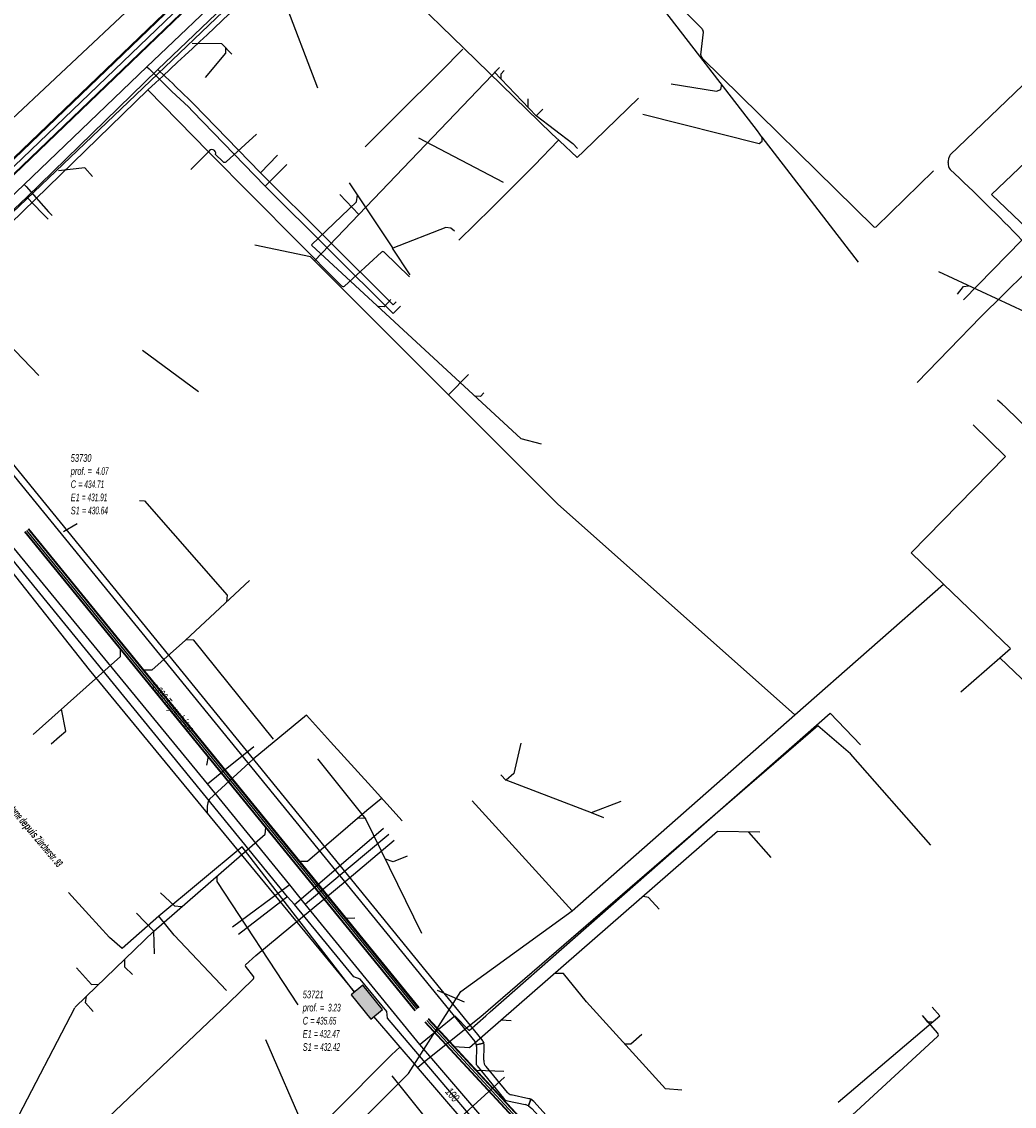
# Model space of a CAD drawing. Header units: metres. Extents: x 2695563 to 2696938, y 1260544 to 1262032.
# Tile 17 of 256: x 2695698 to 2695763, y 1260920 to 1260991. Entities that reach past the tile are written whole.
import ezdxf

# ---------------------------------------------------------------- set-up
doc = ezdxf.new("R2010")
doc.units = ezdxf.units.M
doc.header["$LTSCALE"] = 100
doc.linetypes.add('AUSGEZOGEN', pattern=[0])
doc.linetypes.add('STRICHLINIE2_S3', pattern=[0.25, 0.15, -0.1])
for name, color, linetype in [('Eau portable_Cadastre des conduites_Conduite', 171, 'AUSGEZOGEN'), ('EU_Cadastre des conduites', 24, 'AUSGEZOGEN'), ('EU_Cadastre des conduites – Texte', 7, 'AUSGEZOGEN'), ('EU_Cadastre des conduites_Axe de tracé', 24, 'AUSGEZOGEN'), ('EU_Cadastre des conduites_Regard normalisé – Texte', 24, 'AUSGEZOGEN'), ('Gaz_Cadastre des conduites_Conduite', 32, 'AUSGEZOGEN'), ('Gaz_Cadastre des conduites_Conduite_Texte', 32, 'AUSGEZOGEN'), ('Réseau électrique_Cadastre des conduite_Bord du tracé', 1, 'AUSGEZOGEN'), ('Réseau électrique_Cadastre des conduite_Texte libre_Texte', 1, 'AUSGEZOGEN'), ('Réseau électrique_Cadastre des conduite_Tronçon de tracé', 1, 'AUSGEZOGEN'), ('Réseau électrique_Cadastre des conduites_Ouvrage_Surface-Ligne-Point', 1, 'AUSGEZOGEN'), ('TV_Cadastre des conduites_CONDUITE', 92, 'AUSGEZOGEN'), ('Télécommunications_SW_Cadastre des conduites_Bord du tracé', 94, 'AUSGEZOGEN'), ('Télécommunications_SW_Cadastre des conduites_Ouvrage', 94, 'AUSGEZOGEN')]:
    doc.layers.add(name, color=color, linetype=linetype)
doc.styles.add('ARIAL', font='arial.ttf')
doc.styles.add('ARIALNARROW', font='ARIALN.TTF')
pattern_1 = [(0, (2708005, 1273150), (6075, 6075), [6075, -6075]), (90, (2708005, 1273150), (-6075, 6075), [6075, -6075])]

# ---------------------------------------------------------------- blocks, each defined once
blk = doc.blocks.new('COMPLEXOBJECT_1486')
at = {"layer": 'EU_Cadastre des conduites_Axe de tracé', "color": 24, "linetype": 'AUSGEZOGEN', "transparency": 33554687}
blk.add_line((5717.58, 11023.864), (5684.727, 10992.233), dxfattribs=at)
blk.add_arc((5676.339, 10999.408), 11.039, 250.39049, 319.45642, dxfattribs=at)
blk = doc.blocks.new('COMPLEXOBJECT_1487')
at = {"layer": 'EU_Cadastre des conduites_Axe de tracé', "color": 24, "linetype": 'AUSGEZOGEN', "transparency": 33554687}
blk.add_line((5718.412, 11022.999), (5685.634, 10991.448), dxfattribs=at)
blk.add_arc((5676.342, 10999.401), 12.231, 250.6966, 319.43883, dxfattribs=at)
blk = doc.blocks.new('COMPLEXOBJECT_1546')
at = {"layer": 'EU_Cadastre des conduites', "color": 24, "linetype": 'AUSGEZOGEN', "transparency": 33554687}
blk.add_line((5716.755, 11022.188), (5685.181, 10991.84), dxfattribs=at)
blk.add_arc((5676.169, 10999.763), 12, 254.63863, 318.67964, dxfattribs=at)
blk = doc.blocks.new('COMPLEXOBJECT_1618')
at = {"layer": 'Réseau électrique_Cadastre des conduite_Bord du tracé', "color": 1, "linetype": 'AUSGEZOGEN', "transparency": 33554687}
for points in [[(5710.96, 11003.519), (5712.247, 11004.641), (5711.631, 11005.324), (5710.368, 11004.223)], [(5708.152, 11002.842), (5706.226, 11002.349), (5704.121, 11001.973)], [(5704.291, 11001.069), (5706.422, 11001.449), (5708.441, 11001.967)], [(5701.534, 11001.174), (5699.274, 10999.593), (5693.884, 10994.456), (5689.164, 10989.827), (5685.174, 10985.863), (5682.322, 10983.483), (5681.082, 10982.374)], [(5681.082, 10982.374), (5681.843, 10981.578), (5685.916, 10985.049), (5689.936, 10989.045), (5694.648, 10993.664), (5700.034, 10998.795), (5701.998, 11000.372)]]:
    blk.add_lwpolyline(points, dxfattribs=at)
for centre, radius, start, end in [((5707.042, 11007.091), 4.392, 284.63723, 319.22467), ((5707.21, 11006.786), 4.974, 284.33445, 318.94145), ((5704.673, 10995.599), 6.398, 94.94703, 119.37978), ((5704.756, 10995.42), 5.668, 94.70289, 119.11236)]:
    blk.add_arc(centre, radius, start, end, dxfattribs=at)
blk = doc.blocks.new('COMPLEXOBJECT_1777')
at = {"layer": 'Réseau électrique_Cadastre des conduite_Bord du tracé', "color": 1, "linetype": 'AUSGEZOGEN', "transparency": 33554687}
for p, q in [((5688.793, 10970.397), (5693.656, 10965.056)), ((5694.795, 10963.822), (5695.252, 10963.307)), ((5727.507, 10924.448), (5696.665, 10962.343)), ((5696.314, 10962.065), (5727.019, 10924.352)), ((5727.113, 10924.139), (5727.62, 10924.232))]:
    blk.add_line(p, q, dxfattribs=at)
blk.add_lwpolyline([(5693.957, 10965.36), (5689.116, 10970.69), (5688.793, 10970.397)], dxfattribs=at)
for centre, radius, start, end in [((5555.859, 10838.682), 187.399, 41.29076, 42.53029), ((5651.197, 10924.723), 58.562, 41.88593, 43.52899), ((5650.8, 10924.222), 59.191, 39.74191, 41.32378), ((5726.454, 10923.975), 0.679, 13.94316, 33.68197), ((5727.095, 10924.095), 0.543, 14.64388, 40.58859)]:
    blk.add_arc(centre, radius, start, end, dxfattribs=at)
blk = doc.blocks.new('COMPLEXOBJECT_1779')
at = {"layer": 'Réseau électrique_Cadastre des conduite_Bord du tracé', "color": 1, "linetype": 'AUSGEZOGEN', "transparency": 33554687}
for p, q in [((5727.132, 10924.013), (5727.097, 10922.963)), ((5727.62, 10924.232), (5727.113, 10924.139)), ((5727.602, 10923.118), (5727.635, 10924.039)), ((5727.173, 10922.748), (5728.9, 10920.625)), ((5729.157, 10921), (5727.755, 10922.704)), ((5729.156, 10920.457), (5730.324, 10920.203)), ((5730.571, 10920.589), (5729.403, 10920.853)), ((5730.534, 10920.133), (5730.702, 10920.553))]:
    blk.add_line(p, q, dxfattribs=at)
for centre, radius, start, end in [((5726.312, 10923.954), 0.822, 4.13113, 13.01934), ((5727.083, 10924.093), 0.554, 354.39113, 14.49709), ((5727.431, 10922.96), 0.334, 179.49174, 219.44408), ((5728.117, 10923.073), 0.517, 174.99296, 225.57215), ((5729.291, 10920.942), 0.503, 219.0139, 254.43633), ((5729.483, 10921.266), 0.421, 219.24853, 259.02969), ((5730.52, 10920.147), 0.445, 65.8474, 83.42043), ((5730.204, 10919.492), 0.722, 62.74253, 80.38757)]:
    blk.add_arc(centre, radius, start, end, dxfattribs=at)
blk = doc.blocks.new('COMPLEXOBJECT_1781')
at = {"layer": 'Réseau électrique_Cadastre des conduite_Bord du tracé', "color": 1, "linetype": 'AUSGEZOGEN', "transparency": 33554687}
for points in [[(5735.731, 10915.041), (5730.886, 10920.406), (5730.702, 10920.553), (5730.534, 10920.133), (5730.759, 10919.948), (5735.436, 10914.778)], [(5739.472, 10910.377), (5763.809, 10885.671), (5764.177, 10886.039), (5739.787, 10910.644)]]:
    blk.add_lwpolyline(points, dxfattribs=at)
for centre, radius, start, end in [((5839.4, 11006.068), 138.356, 221.28628, 223.75936), ((5818.533, 10987.353), 109.933, 221.13082, 224.24898)]:
    blk.add_arc(centre, radius, start, end, dxfattribs=at)
blk = doc.blocks.new('COMPLEXOBJECT_2298')
at = {"layer": 'Réseau électrique_Cadastre des conduite_Tronçon de tracé', "color": 1, "linetype": 'AUSGEZOGEN', "transparency": 33554687}
for p, q in [((5741.924, 10990.826), (5737.28, 10995.512)), ((5741.845, 10989.134), (5742.016, 10990.619)), ((5753.203, 10977.834), (5741.936, 10988.916))]:
    blk.add_line(p, q, dxfattribs=at)
for centre, radius, start, end in [((5741.75, 10990.625), 0.266, 358.79601, 49.12897), ((5742.118, 10989.12), 0.273, 177.04575, 228.26861)]:
    blk.add_arc(centre, radius, start, end, dxfattribs=at)
blk = doc.blocks.new('COMPLEXOBJECT_2300')
at = {"layer": 'Réseau électrique_Cadastre des conduite_Tronçon de tracé', "color": 1, "linetype": 'AUSGEZOGEN', "transparency": 33554687}
blk.add_line((5757.113, 10981.503), (5753.344, 10977.836), dxfattribs=at)
blk.add_arc((5753.272, 10977.918), 0.109, 230.3225, 311.3028, dxfattribs=at)
blk = doc.blocks.new('COMPLEXOBJECT_2402')
at = {"layer": 'Réseau électrique_Cadastre des conduite_Tronçon de tracé', "color": 1, "linetype": 'AUSGEZOGEN', "transparency": 33554687}
for p, q in [((5757.386, 10924.911), (5756.392, 10926.061)), ((5747.137, 10915.244), (5757.386, 10924.673)), ((5738.458, 10911.734), (5746.651, 10914.966))]:
    blk.add_line(p, q, dxfattribs=at)
for centre, radius, start, end in [((5757.266, 10924.792), 0.169, 315.23973, 44.76027), ((5746.178, 10916.357), 1.469, 288.78638, 310.75415)]:
    blk.add_arc(centre, radius, start, end, dxfattribs=at)
blk = doc.blocks.new('COMPLEXOBJECT_2405')
at = {"layer": 'Réseau électrique_Cadastre des conduite_Tronçon de tracé', "color": 1, "linetype": 'AUSGEZOGEN', "transparency": 33554687}
for centre, radius, start, end in [((5758.597, 10981.949), 0.526, 168.95082, 223.39807), ((5668.556, 10885.776), 131.22, 44.02229, 46.89994)]:
    blk.add_arc(centre, radius, start, end, dxfattribs=at)
blk = doc.blocks.new('COMPLEXOBJECT_2406')
at = {"layer": 'Réseau électrique_Cadastre des conduite_Tronçon de tracé', "color": 1, "linetype": 'AUSGEZOGEN', "transparency": 33554687}
for p, q in [((5758.213, 10982.554), (5771.631, 10995.456)), ((5758.081, 10982.05), (5758.139, 10982.401))]:
    blk.add_line(p, q, dxfattribs=at)
blk.add_arc((5758.408, 10982.365), 0.272, 135.95933, 172.41826, dxfattribs=at)
blk = doc.blocks.new('COMPLEXOBJECT_2413')
at = {"layer": 'Réseau électrique_Cadastre des conduite_Tronçon de tracé', "color": 1, "linetype": 'AUSGEZOGEN', "transparency": 33554687}
blk.add_line((5718.268, 10973.968), (5709.55, 10982.76), dxfattribs=at)
blk.add_arc((5718.383, 10974.06), 0.148, 218.67312, 305.46594, dxfattribs=at)
blk = doc.blocks.new('COMPLEXOBJECT_2417')
at = {"layer": 'Réseau électrique_Cadastre des conduite_Tronçon de tracé', "color": 1, "linetype": 'AUSGEZOGEN', "transparency": 33554687}
blk.add_line((5722.725, 10974.551), (5721.07, 10976.168), dxfattribs=at)
blk.add_arc((5720.984, 10976.09), 0.116, 42.22667, 132.91478, dxfattribs=at)
blk = doc.blocks.new('COMPLEXOBJECT_2516')
at = {"layer": 'Réseau électrique_Cadastre des conduite_Tronçon de tracé', "color": 1, "linetype": 'AUSGEZOGEN', "transparency": 33554687}
blk.add_line((5710.006, 10982.592), (5710.488, 10982.124), dxfattribs=at)
for centre, radius, start, end in [((5709.772, 10982.658), 0.244, 344.18727, 155.36301), ((5710.605, 10982.231), 0.159, 222.55125, 309.57642)]:
    blk.add_arc(centre, radius, start, end, dxfattribs=at)
blk = doc.blocks.new('COMPLEXOBJECT_2529')
at = {"layer": 'Réseau électrique_Cadastre des conduite_Tronçon de tracé', "color": 1, "linetype": 'AUSGEZOGEN', "transparency": 33554687}
for p, q in [((5711.974, 10929.382), (5712.656, 10929.999)), ((5712.512, 10928.604), (5711.975, 10929.296)), ((5710.84, 10926.849), (5712.497, 10928.473))]:
    blk.add_line(p, q, dxfattribs=at)
for centre, radius, start, end in [((5712.026, 10929.34), 0.0674, 141.02564, 220.30676), ((5712.41, 10928.549), 0.116, 318.68236, 28.25336)]:
    blk.add_arc(centre, radius, start, end, dxfattribs=at)
blk = doc.blocks.new('COMPLEXOBJECT_2758')
at = {"layer": 'Télécommunications_SW_Cadastre des conduites_Bord du tracé', "color": 94, "linetype": 'AUSGEZOGEN', "transparency": 33554687}
blk.add_lwpolyline([(5722.253, 10938.846), (5720.236, 10941.066), (5717.546, 10944.027), (5715.966, 10945.767), (5712.485, 10942.889), (5709.599, 10940.251)], dxfattribs=at)
blk.add_arc((5710.793, 10939.629), 1.347, 152.47052, 193.90603, dxfattribs=at)
blk = doc.blocks.new('COMPLEXOBJECT_2759')
at = {"layer": 'Télécommunications_SW_Cadastre des conduites_Bord du tracé', "color": 94, "linetype": 'AUSGEZOGEN', "transparency": 33554687}
blk.add_lwpolyline([(5694.983, 10957.268), (5701.705, 10948.753), (5719.127, 10927.599), (5711.754, 10937.139), (5706.281, 10932.581)], dxfattribs=at)
blk.add_arc((5694.023, 10956.579), 1.182, 300.33142, 35.6852, dxfattribs=at)

msp = doc.modelspace()

# ---------------------------------------------------------------- hatches: boundary and pattern name
at = {"layer": 'Réseau électrique_Cadastre des conduite_Bord du tracé', "lineweight": 18, "transparency": 33554687}
h = msp.add_hatch(dxfattribs=at)
h.set_pattern_fill('MUSTER', color=1, scale=6075, style=0, pattern_type=2)
h.set_pattern_definition(pattern_1)
h.paths.add_polyline_path([(2695689.763, 1260970.207), (2695694.626, 1260964.866), (2695694.663, 1260964.827), (2695694.701, 1260964.787), (2695694.738, 1260964.748), (2695694.775, 1260964.709), (2695694.812, 1260964.669), (2695694.849, 1260964.63), (2695694.886, 1260964.59), (2695694.923, 1260964.551), (2695694.96, 1260964.511), (2695694.997, 1260964.472), (2695695.034, 1260964.432), (2695695.071, 1260964.392), (2695695.108, 1260964.352), (2695695.145, 1260964.313), (2695695.182, 1260964.273), (2695695.218, 1260964.233), (2695695.255, 1260964.193), (2695695.292, 1260964.153), (2695695.328, 1260964.114), (2695695.365, 1260964.074), (2695695.401, 1260964.034), (2695695.438, 1260963.994), (2695695.474, 1260963.954), (2695695.511, 1260963.913), (2695695.547, 1260963.873), (2695695.584, 1260963.833), (2695695.62, 1260963.793), (2695695.656, 1260963.753), (2695695.693, 1260963.713), (2695695.729, 1260963.672), (2695695.765, 1260963.632), (2695696.222, 1260963.117), (2695696.257, 1260963.077), (2695696.292, 1260963.038), (2695696.326, 1260962.998), (2695696.361, 1260962.958), (2695696.396, 1260962.919), (2695696.43, 1260962.879), (2695696.465, 1260962.839), (2695696.499, 1260962.799), (2695696.534, 1260962.759), (2695696.568, 1260962.72), (2695696.603, 1260962.68), (2695696.637, 1260962.64), (2695696.672, 1260962.6), (2695696.706, 1260962.56), (2695696.74, 1260962.52), (2695696.774, 1260962.48), (2695696.809, 1260962.44), (2695696.843, 1260962.399), (2695696.877, 1260962.359), (2695696.911, 1260962.319), (2695696.945, 1260962.279), (2695696.979, 1260962.239), (2695697.013, 1260962.198), (2695697.047, 1260962.158), (2695697.081, 1260962.118), (2695697.115, 1260962.077), (2695697.149, 1260962.037), (2695697.183, 1260961.996), (2695697.217, 1260961.956), (2695697.25, 1260961.916), (2695697.284, 1260961.875), (2695727.989, 1260924.162), (2695727.993, 1260924.156), (2695727.997, 1260924.149), (2695728.001, 1260924.143), (2695728.005, 1260924.137), (2695728.009, 1260924.13), (2695728.013, 1260924.124), (2695728.017, 1260924.117), (2695728.02, 1260924.11), (2695728.024, 1260924.104), (2695728.027, 1260924.097), (2695728.031, 1260924.09), (2695728.034, 1260924.084), (2695728.037, 1260924.077), (2695728.041, 1260924.07), (2695728.044, 1260924.063), (2695728.047, 1260924.056), (2695728.05, 1260924.049), (2695728.053, 1260924.042), (2695728.055, 1260924.035), (2695728.058, 1260924.028), (2695728.061, 1260924.021), (2695728.063, 1260924.014), (2695728.066, 1260924.007), (2695728.068, 1260924), (2695728.071, 1260923.993), (2695728.073, 1260923.985), (2695728.075, 1260923.978), (2695728.077, 1260923.971), (2695728.079, 1260923.964), (2695728.081, 1260923.956), (2695728.083, 1260923.949), (2695728.59, 1260924.042), (2695728.588, 1260924.05), (2695728.586, 1260924.057), (2695728.583, 1260924.065), (2695728.581, 1260924.072), (2695728.579, 1260924.08), (2695728.576, 1260924.087), (2695728.573, 1260924.095), (2695728.57, 1260924.102), (2695728.567, 1260924.11), (2695728.564, 1260924.117), (2695728.561, 1260924.124), (2695728.558, 1260924.132), (2695728.555, 1260924.139), (2695728.551, 1260924.146), (2695728.548, 1260924.153), (2695728.544, 1260924.16), (2695728.54, 1260924.167), (2695728.536, 1260924.174), (2695728.532, 1260924.181), (2695728.528, 1260924.187), (2695728.524, 1260924.194), (2695728.52, 1260924.201), (2695728.515, 1260924.208), (2695728.511, 1260924.214), (2695728.506, 1260924.221), (2695728.502, 1260924.227), (2695728.497, 1260924.233), (2695728.492, 1260924.24), (2695728.487, 1260924.246), (2695728.482, 1260924.252), (2695728.477, 1260924.258), (2695697.635, 1260962.153), (2695697.549, 1260962.251), (2695697.462, 1260962.349), (2695697.376, 1260962.448), (2695697.289, 1260962.546), (2695697.203, 1260962.644), (2695697.116, 1260962.741), (2695697.029, 1260962.839), (2695696.942, 1260962.937), (2695696.856, 1260963.035), (2695696.769, 1260963.133), (2695696.682, 1260963.23), (2695696.594, 1260963.328), (2695696.507, 1260963.425), (2695696.42, 1260963.523), (2695696.333, 1260963.62), (2695696.245, 1260963.717), (2695696.158, 1260963.815), (2695696.071, 1260963.912), (2695695.983, 1260964.009), (2695695.895, 1260964.106), (2695695.808, 1260964.203), (2695695.72, 1260964.3), (2695695.632, 1260964.397), (2695695.544, 1260964.494), (2695695.456, 1260964.591), (2695695.368, 1260964.687), (2695695.28, 1260964.784), (2695695.192, 1260964.881), (2695695.104, 1260964.977), (2695695.015, 1260965.074), (2695694.927, 1260965.17), (2695690.086, 1260970.5)], flags=0)
h = msp.add_hatch(dxfattribs=at)
h.set_pattern_fill('MUSTER', color=1, scale=6075, style=0, pattern_type=2)
h.set_pattern_definition(pattern_1)
h.paths.add_polyline_path([(2695728.725, 1260922.514), (2695728.715, 1260922.524), (2695728.705, 1260922.535), (2695728.695, 1260922.546), (2695728.685, 1260922.557), (2695728.676, 1260922.569), (2695728.668, 1260922.581), (2695728.659, 1260922.593), (2695728.651, 1260922.605), (2695728.643, 1260922.618), (2695728.636, 1260922.63), (2695728.629, 1260922.643), (2695728.622, 1260922.657), (2695728.616, 1260922.67), (2695728.61, 1260922.683), (2695728.605, 1260922.697), (2695728.6, 1260922.711), (2695728.595, 1260922.725), (2695728.591, 1260922.739), (2695728.587, 1260922.753), (2695728.583, 1260922.767), (2695728.58, 1260922.782), (2695728.577, 1260922.796), (2695728.575, 1260922.811), (2695728.573, 1260922.825), (2695728.572, 1260922.84), (2695728.571, 1260922.855), (2695728.57, 1260922.869), (2695728.57, 1260922.884), (2695728.57, 1260922.899), (2695728.571, 1260922.913), (2695728.572, 1260922.928), (2695728.605, 1260923.849), (2695728.606, 1260923.855), (2695728.606, 1260923.862), (2695728.607, 1260923.868), (2695728.607, 1260923.874), (2695728.607, 1260923.88), (2695728.607, 1260923.887), (2695728.608, 1260923.893), (2695728.608, 1260923.899), (2695728.608, 1260923.905), (2695728.608, 1260923.912), (2695728.607, 1260923.918), (2695728.607, 1260923.924), (2695728.607, 1260923.93), (2695728.607, 1260923.937), (2695728.606, 1260923.943), (2695728.606, 1260923.949), (2695728.605, 1260923.956), (2695728.605, 1260923.962), (2695728.604, 1260923.968), (2695728.603, 1260923.974), (2695728.602, 1260923.98), (2695728.601, 1260923.987), (2695728.6, 1260923.993), (2695728.599, 1260923.999), (2695728.598, 1260924.005), (2695728.597, 1260924.011), (2695728.596, 1260924.018), (2695728.594, 1260924.024), (2695728.593, 1260924.03), (2695728.592, 1260924.036), (2695728.59, 1260924.042), (2695728.083, 1260923.949), (2695728.084, 1260923.945), (2695728.085, 1260923.941), (2695728.086, 1260923.937), (2695728.087, 1260923.933), (2695728.087, 1260923.929), (2695728.088, 1260923.925), (2695728.089, 1260923.921), (2695728.09, 1260923.917), (2695728.091, 1260923.913), (2695728.091, 1260923.909), (2695728.092, 1260923.905), (2695728.093, 1260923.901), (2695728.093, 1260923.897), (2695728.094, 1260923.892), (2695728.095, 1260923.888), (2695728.095, 1260923.884), (2695728.096, 1260923.88), (2695728.096, 1260923.876), (2695728.097, 1260923.872), (2695728.097, 1260923.868), (2695728.098, 1260923.864), (2695728.099, 1260923.86), (2695728.099, 1260923.856), (2695728.099, 1260923.852), (2695728.1, 1260923.848), (2695728.1, 1260923.843), (2695728.101, 1260923.839), (2695728.101, 1260923.835), (2695728.101, 1260923.831), (2695728.102, 1260923.827), (2695728.102, 1260923.823), (2695728.067, 1260922.773), (2695728.067, 1260922.765), (2695728.067, 1260922.758), (2695728.068, 1260922.75), (2695728.068, 1260922.743), (2695728.069, 1260922.736), (2695728.07, 1260922.728), (2695728.071, 1260922.721), (2695728.072, 1260922.713), (2695728.073, 1260922.706), (2695728.075, 1260922.698), (2695728.076, 1260922.691), (2695728.078, 1260922.684), (2695728.08, 1260922.677), (2695728.082, 1260922.669), (2695728.085, 1260922.662), (2695728.087, 1260922.655), (2695728.09, 1260922.648), (2695728.093, 1260922.641), (2695728.096, 1260922.634), (2695728.099, 1260922.628), (2695728.102, 1260922.621), (2695728.106, 1260922.614), (2695728.109, 1260922.608), (2695728.113, 1260922.601), (2695728.117, 1260922.595), (2695728.121, 1260922.588), (2695728.125, 1260922.582), (2695728.129, 1260922.576), (2695728.134, 1260922.57), (2695728.138, 1260922.564), (2695728.143, 1260922.558), (2695729.87, 1260920.435), (2695729.876, 1260920.427), (2695729.883, 1260920.42), (2695729.89, 1260920.412), (2695729.896, 1260920.405), (2695729.903, 1260920.398), (2695729.911, 1260920.391), (2695729.918, 1260920.384), (2695729.925, 1260920.377), (2695729.933, 1260920.37), (2695729.941, 1260920.364), (2695729.948, 1260920.357), (2695729.956, 1260920.351), (2695729.964, 1260920.345), (2695729.972, 1260920.34), (2695729.981, 1260920.334), (2695729.989, 1260920.328), (2695729.998, 1260920.323), (2695730.006, 1260920.318), (2695730.015, 1260920.313), (2695730.024, 1260920.308), (2695730.033, 1260920.303), (2695730.042, 1260920.299), (2695730.051, 1260920.295), (2695730.06, 1260920.291), (2695730.069, 1260920.287), (2695730.078, 1260920.283), (2695730.088, 1260920.279), (2695730.097, 1260920.276), (2695730.107, 1260920.273), (2695730.116, 1260920.27), (2695730.126, 1260920.267), (2695731.294, 1260920.013), (2695731.301, 1260920.012), (2695731.308, 1260920.01), (2695731.315, 1260920.009), (2695731.322, 1260920.008), (2695731.329, 1260920.006), (2695731.336, 1260920.005), (2695731.343, 1260920.003), (2695731.35, 1260920.001), (2695731.357, 1260919.999), (2695731.364, 1260919.998), (2695731.371, 1260919.996), (2695731.378, 1260919.994), (2695731.385, 1260919.992), (2695731.391, 1260919.989), (2695731.398, 1260919.987), (2695731.405, 1260919.985), (2695731.412, 1260919.983), (2695731.419, 1260919.98), (2695731.425, 1260919.978), (2695731.432, 1260919.975), (2695731.439, 1260919.973), (2695731.445, 1260919.97), (2695731.452, 1260919.967), (2695731.459, 1260919.964), (2695731.465, 1260919.962), (2695731.472, 1260919.959), (2695731.478, 1260919.956), (2695731.485, 1260919.953), (2695731.491, 1260919.949), (2695731.498, 1260919.946), (2695731.504, 1260919.943), (2695731.672, 1260920.363), (2695731.668, 1260920.365), (2695731.664, 1260920.367), (2695731.66, 1260920.368), (2695731.656, 1260920.37), (2695731.652, 1260920.372), (2695731.648, 1260920.373), (2695731.643, 1260920.375), (2695731.639, 1260920.376), (2695731.635, 1260920.378), (2695731.631, 1260920.379), (2695731.627, 1260920.38), (2695731.623, 1260920.382), (2695731.618, 1260920.383), (2695731.614, 1260920.384), (2695731.61, 1260920.385), (2695731.606, 1260920.387), (2695731.602, 1260920.388), (2695731.597, 1260920.389), (2695731.593, 1260920.39), (2695731.589, 1260920.391), (2695731.584, 1260920.392), (2695731.58, 1260920.393), (2695731.576, 1260920.394), (2695731.571, 1260920.394), (2695731.567, 1260920.395), (2695731.563, 1260920.396), (2695731.558, 1260920.397), (2695731.554, 1260920.397), (2695731.55, 1260920.398), (2695731.545, 1260920.398), (2695731.541, 1260920.399), (2695730.373, 1260920.663), (2695730.364, 1260920.665), (2695730.355, 1260920.667), (2695730.345, 1260920.669), (2695730.336, 1260920.672), (2695730.327, 1260920.675), (2695730.318, 1260920.677), (2695730.309, 1260920.681), (2695730.301, 1260920.684), (2695730.292, 1260920.687), (2695730.283, 1260920.691), (2695730.275, 1260920.695), (2695730.266, 1260920.699), (2695730.258, 1260920.703), (2695730.249, 1260920.708), (2695730.241, 1260920.713), (2695730.233, 1260920.717), (2695730.225, 1260920.722), (2695730.217, 1260920.728), (2695730.209, 1260920.733), (2695730.202, 1260920.739), (2695730.194, 1260920.744), (2695730.187, 1260920.75), (2695730.18, 1260920.756), (2695730.173, 1260920.762), (2695730.166, 1260920.769), (2695730.159, 1260920.775), (2695730.152, 1260920.782), (2695730.146, 1260920.789), (2695730.139, 1260920.796), (2695730.133, 1260920.803), (2695730.127, 1260920.81)], flags=0)
h = msp.add_hatch(dxfattribs=at)
h.set_pattern_fill('MUSTER', color=1, scale=6075, style=0, pattern_type=2)
h.set_pattern_definition(pattern_1)
h.paths.add_polyline_path([(2695740.757, 1260910.454), (2695740.622, 1260910.592), (2695740.488, 1260910.731), (2695740.354, 1260910.87), (2695740.22, 1260911.009), (2695740.087, 1260911.148), (2695739.953, 1260911.288), (2695739.82, 1260911.427), (2695739.687, 1260911.567), (2695739.555, 1260911.708), (2695739.423, 1260911.848), (2695739.29, 1260911.989), (2695739.159, 1260912.13), (2695739.027, 1260912.271), (2695738.896, 1260912.412), (2695738.765, 1260912.554), (2695738.634, 1260912.696), (2695738.503, 1260912.838), (2695738.373, 1260912.98), (2695738.243, 1260913.123), (2695738.113, 1260913.266), (2695737.983, 1260913.409), (2695737.854, 1260913.552), (2695737.725, 1260913.695), (2695737.596, 1260913.839), (2695737.467, 1260913.983), (2695737.339, 1260914.127), (2695737.211, 1260914.271), (2695737.083, 1260914.416), (2695736.955, 1260914.561), (2695736.828, 1260914.706), (2695736.701, 1260914.851), (2695731.856, 1260920.216), (2695731.672, 1260920.363), (2695731.504, 1260919.943), (2695731.729, 1260919.758), (2695736.406, 1260914.588), (2695736.533, 1260914.443), (2695736.661, 1260914.299), (2695736.788, 1260914.155), (2695736.916, 1260914.01), (2695737.044, 1260913.866), (2695737.172, 1260913.723), (2695737.301, 1260913.579), (2695737.429, 1260913.436), (2695737.558, 1260913.292), (2695737.687, 1260913.149), (2695737.816, 1260913.006), (2695737.946, 1260912.864), (2695738.075, 1260912.721), (2695738.205, 1260912.579), (2695738.335, 1260912.437), (2695738.465, 1260912.295), (2695738.596, 1260912.153), (2695738.726, 1260912.011), (2695738.857, 1260911.87), (2695738.988, 1260911.729), (2695739.119, 1260911.588), (2695739.251, 1260911.447), (2695739.382, 1260911.306), (2695739.514, 1260911.165), (2695739.646, 1260911.025), (2695739.778, 1260910.885), (2695739.911, 1260910.745), (2695740.043, 1260910.605), (2695740.176, 1260910.466), (2695740.309, 1260910.326), (2695740.442, 1260910.187), (2695764.779, 1260885.481), (2695765.147, 1260885.849)], flags=0)
at = {"layer": 'Télécommunications_SW_Cadastre des conduites_Ouvrage', "transparency": 33554687}
msp.add_hatch(color=7, dxfattribs=at).paths.add_polyline_path([(2695721.168, 1260925.636), (2695721.941, 1260926.27), (2695720.641, 1260927.855), (2695719.868, 1260927.221)])

# ---------------------------------------------------------------- linework, layer by layer
at = {"layer": 'Eau portable_Cadastre des conduites_Conduite', "color": 7, "linetype": 'AUSGEZOGEN', "transparency": 33554687}
msp.add_line((2695714.242, 1260980.306), (2695715.657, 1260981.731), dxfattribs=at)
for points in [[(2695732.176, 1261012.754), (2695731.669, 1261012.272), (2695731.371, 1261011.989), (2695728.157, 1261008.935), (2695724.82, 1261005.798), (2695712.167, 1260993.589), (2695706.476, 1260988.14), (2695698.417, 1260980.424), (2695686.877, 1260969.366), (2695686.624, 1260969.124), (2695686.35, 1260968.861)], [(2695706.476, 1260988.14), (2695706.61, 1260988.009), (2695707.867, 1260986.78), (2695708.115, 1260986.533), (2695709.209, 1260985.514)], [(2695709.209, 1260985.514), (2695709.465, 1260985.248), (2695714.242, 1260980.306), (2695722.624, 1260971.962), (2695723.102, 1260972.443)], [(2695698.417, 1260980.424), (2695698.541, 1260980.284), (2695700.005, 1260978.633), (2695700.161, 1260978.482), (2695700.25, 1260978.39)], [(2695776.89, 1260976.79), (2695774.545, 1260974.4), (2695766.706, 1260966.41), (2695764.494, 1260964.154), (2695762.805, 1260965.811), (2695762.58, 1260966.01), (2695762.287, 1260966.27)], [(2695759.349, 1260886.816), (2695755.061, 1260891.178), (2695747.382, 1260898.957), (2695743.296, 1260903.096), (2695732.521, 1260914.462), (2695724.389, 1260923.965), (2695716.859, 1260933.182), (2695715.846, 1260934.453), (2695710.439, 1260941.086), (2695695.952, 1260958.721), (2695689.504, 1260965.598), (2695687.661, 1260967.504), (2695687.318, 1260967.86), (2695687.144, 1260968.04), (2695686.35, 1260968.861)], [(2695728.709, 1260925.848), (2695728.99, 1260926.096), (2695751.31, 1260945.72), (2695753.298, 1260943.64)], [(2695710.439, 1260941.086), (2695711.283, 1260941.761), (2695713.498, 1260943.532)], [(2695716.859, 1260933.182), (2695717.003, 1260933.302), (2695722.34, 1260937.776)], [(2695715.846, 1260934.453), (2695715.696, 1260934.341), (2695712.096, 1260931.661)], [(2695724.389, 1260923.965), (2695724.534, 1260924.084), (2695726.676, 1260925.853), (2695727.616, 1260924.887), (2695728.709, 1260925.848)]]:
    msp.add_lwpolyline(points, dxfattribs=at)
at = {"layer": 'EU_Cadastre des conduites', "color": 24, "linetype": 'AUSGEZOGEN', "transparency": 33554687}
for p, q in [((2695746.288, 1261025.007), (2695688.59, 1260969.95)), ((2695746.534, 1260983.946), (2695739.198, 1260993.451)), ((2695729.258, 1260987.811), (2695732.011, 1260984.925)), ((2695731.477, 1260986.045), (2695731.477, 1260985.507)), ((2695732.006, 1260984.922), (2695732.452, 1260985.376)), ((2695734.427, 1260983.094), (2695732.007, 1260984.921)), ((2695729.861, 1260980.554), (2695724.304, 1260983.471)), ((2695753.173, 1260975.325), (2695746.842, 1260983.522)), ((2695734.723, 1260982.787), (2695734.417, 1260983.104)), ((2695722.602, 1260976.259), (2695719.772, 1260980.531)), ((2695731.031, 1260963.732), (2695717.271, 1260976.447)), ((2695723.738, 1260974.491), (2695722.586, 1260976.25)), ((2695758.405, 1260974.712), (2695768.95, 1260969.79)), ((2695709.86, 1260966.821), (2695706.179, 1260969.518)), ((2695732.369, 1260963.383), (2695731.032, 1260963.734)), ((2695713.209, 1260954.422), (2695709.002, 1260950.511)), ((2695700.182, 1260943.704), (2695700.73, 1260944.173)), ((2695710.401, 1260942.293), (2695710.512, 1260942.86)), ((2695717.664, 1260942.721), (2695720.815, 1260938.787)), ((2695730.042, 1260941.305), (2695729.688, 1260941.669)), ((2695735.633, 1260939.179), (2695730.035, 1260941.318)), ((2695737.579, 1260939.915), (2695735.622, 1260939.179)), ((2695720.823, 1260938.795), (2695720.334, 1260938.826)), ((2695724.504, 1260931.247), (2695720.825, 1260938.791)), ((2695736.462, 1260938.846), (2695735.633, 1260939.167)), ((2695746.68, 1260937.903), (2695743.92, 1260937.943)), ((2695747.424, 1260936.246), (2695745.969, 1260937.894)), ((2695705.782, 1260932.577), (2695706.921, 1260931.396)), ((2695720.122, 1260932.26), (2695719.533, 1260932.23)), ((2695706.965, 1260929.907), (2695706.921, 1260931.396)), ((2695701.745, 1260926.383), (2695702.478, 1260927.104)), ((2695697.793, 1260918.748), (2695701.741, 1260926.369)), ((2695730.367, 1260925.526), (2695729.718, 1260925.552)), ((2695729.883, 1260922.187), (2695728.09, 1260922.257)), ((2695722.546, 1260921.906), (2695730.683, 1260911.725)), ((2695726.851, 1260918.99), (2695729.944, 1260921.82))]:
    msp.add_line(p, q, dxfattribs=at)
at = {"layer": 'EU_Cadastre des conduites', "linetype": 'AUSGEZOGEN', "transparency": 33554687}
for p, q in [((2695724.297, 1260926.356), (2695698.694, 1260957.8)), ((2695724.312, 1260926.369), (2695698.709, 1260957.813)), ((2695724.328, 1260926.381), (2695698.725, 1260957.825)), ((2695724.064, 1260926.167), (2695698.461, 1260957.611)), ((2695724.08, 1260926.179), (2695698.477, 1260957.623)), ((2695724.095, 1260926.192), (2695698.492, 1260957.636)), ((2695747.442, 1260900.903), (2695724.707, 1260925.43)), ((2695747.457, 1260900.916), (2695724.722, 1260925.443)), ((2695747.472, 1260900.929), (2695724.737, 1260925.456)), ((2695747.662, 1260901.107), (2695724.927, 1260925.634)), ((2695747.677, 1260901.12), (2695724.942, 1260925.647)), ((2695747.692, 1260901.133), (2695724.957, 1260925.66))]:
    msp.add_line(p, q, dxfattribs=at)
at = {"layer": 'EU_Cadastre des conduites', "color": 255, "transparency": 33554687}
for p, q in [((2695724.196, 1260926.274), (2695698.593, 1260957.718)), ((2695747.567, 1260901.018), (2695724.832, 1260925.545))]:
    msp.add_line(p, q, dxfattribs=at)
at = {"layer": 'EU_Cadastre des conduites', "color": 24, "linetype": 'AUSGEZOGEN', "transparency": 33554687}
for points in [[(2695712.043, 1260988.978), (2695711.383, 1260989.657), (2695709.445, 1260989.671)], [(2695710.313, 1260987.444), (2695711.659, 1260989.045), (2695711.659, 1260989.368)], [(2695729.907, 1260987.907), (2695729.698, 1260987.667), (2695729.698, 1260987.344)], [(2695740.871, 1260987.038), (2695743.848, 1260986.55), (2695744.127, 1260986.655), (2695744.185, 1260987.015)], [(2695739.002, 1260985.035), (2695746.652, 1260983.125), (2695746.832, 1260983.263), (2695746.848, 1260983.514), (2695746.535, 1260983.939)], [(2695702.905, 1260980.953), (2695702.405, 1260981.51), (2695700.682, 1260981.322)], [(2695717.27, 1260976.453), (2695720.224, 1260979.275), (2695720.301, 1260979.725)], [(2695726.65, 1260977.369), (2695726.423, 1260977.556), (2695726.083, 1260977.605), (2695722.602, 1260976.25)], [(2695759.657, 1260973.226), (2695760.047, 1260973.716), (2695760.387, 1260973.766)], [(2695722.485, 1260972.883), (2695722.032, 1260972.39), (2695721.653, 1260972.415)], [(2695728.584, 1260966.745), (2695728.353, 1260966.505), (2695728.029, 1260966.523)], [(2695705.992, 1260959.673), (2695706.307, 1260959.65), (2695711.731, 1260953.472), (2695711.699, 1260953.017)], [(2695699.017, 1260944.316), (2695704.743, 1260949.44), (2695704.743, 1260949.919)], [(2695708.999, 1260950.518), (2695706.786, 1260948.548), (2695706.261, 1260948.548)], [(2695714.788, 1260944.017), (2695709.556, 1260950.503), (2695709.016, 1260950.52)], [(2695700.73, 1260944.173), (2695701.16, 1260944.529), (2695700.864, 1260945.987)], [(2695731.011, 1260943.75), (2695730.551, 1260941.764), (2695730.041, 1260941.323)], [(2695721.837, 1260940.096), (2695720.903, 1260939.335), (2695717.002, 1260935.975), (2695716.51, 1260935.966)], [(2695706.921, 1260931.396), (2695714.235, 1260937.772), (2695714.28, 1260938.19)], [(2695743.92, 1260937.943), (2695727.649, 1260923.747), (2695726.633, 1260923.812)], [(2695723.554, 1260936.326), (2695722.634, 1260935.963), (2695722.126, 1260936.12)], [(2695716.407, 1260926.567), (2695711.082, 1260934.663), (2695711.088, 1260935.03)], [(2695707.359, 1260933.915), (2695708.277, 1260933.059), (2695708.75, 1260933.026)], [(2695740.091, 1260932.837), (2695739.385, 1260933.614), (2695739.043, 1260933.688)], [(2695702.941, 1260926.133), (2695702.433, 1260926.697), (2695702.5, 1260927.13), (2695706.921, 1260931.396)], [(2695705.519, 1260928.551), (2695705.02, 1260929.05), (2695705.02, 1260929.562)], [(2695701.848, 1260929.001), (2695702.843, 1260927.903), (2695703.304, 1260927.913)], [(2695735.311, 1260926.77), (2695733.8, 1260928.623), (2695733.29, 1260928.622)], [(2695741.567, 1260920.964), (2695740.502, 1260921.058), (2695735.311, 1260926.77)], [(2695751.82, 1260920.179), (2695758.492, 1260925.855), (2695758.002, 1260926.411)], [(2695757.399, 1260925.794), (2695757.67, 1260925.442), (2695757.975, 1260925.442)], [(2695738.949, 1260924.615), (2695738.219, 1260923.979), (2695737.862, 1260923.979)]]:
    msp.add_lwpolyline(points, dxfattribs=at)
at = {"layer": 'Gaz_Cadastre des conduites_Conduite', "color": 32, "linetype": 'AUSGEZOGEN', "transparency": 33554687}
msp.add_line((2695713.933, 1260981.198), (2695715.036, 1260982.351), dxfattribs=at)
for points in [[(2695686.421, 1260968.012), (2695686.735, 1260968.271), (2695688.27, 1260968.222), (2695690.029, 1260969.561), (2695690.428, 1260971.88), (2695698.585, 1260979.599), (2695707.192, 1260987.976), (2695724.871, 1261004.86), (2695725.161, 1261005.137), (2695728.231, 1261008.121), (2695732.385, 1261012.05), (2695733.09, 1261012.717)], [(2695707.192, 1260987.976), (2695707.701, 1260987.496), (2695708.165, 1260987.059), (2695708.345, 1260986.867), (2695709.275, 1260985.988)], [(2695709.275, 1260985.988), (2695709.533, 1260985.723), (2695713.933, 1260981.198), (2695722.621, 1260972.517), (2695722.837, 1260972.709)], [(2695698.585, 1260979.599), (2695699.073, 1260979.097), (2695699.607, 1260978.546), (2695699.918, 1260978.214), (2695699.99, 1260978.139)], [(2695758.597, 1260886.833), (2695754.235, 1260891.229), (2695747.339, 1260898.224), (2695743.3, 1260902.358), (2695731.779, 1260914.488), (2695722.254, 1260925.688), (2695722.211, 1260926.126), (2695720.459, 1260928.249), (2695720.039, 1260928.408), (2695716.151, 1260933.146), (2695715.7, 1260933.665), (2695695.557, 1260958.349), (2695688.632, 1260965.782), (2695687.438, 1260967.007), (2695686.421, 1260968.012)], [(2695716.151, 1260933.146), (2695716.293, 1260933.268), (2695721.988, 1260938.158)], [(2695715.7, 1260933.665), (2695715.551, 1260933.551), (2695712.482, 1260931.194)]]:
    msp.add_lwpolyline(points, dxfattribs=at)
at = {"layer": 'Réseau électrique_Cadastre des conduite_Tronçon de tracé', "color": 1, "linetype": 'AUSGEZOGEN', "transparency": 33554687}
for p, q in [((2695696.66, 1260977.05), (2695706.542, 1260986.636)), ((2695710.52, 1260982.57), (2695706.542, 1260986.636)), ((2695711.676, 1260981.919), (2695713.667, 1260983.724)), ((2695709.36, 1260981.397), (2695710.52, 1260982.57)), ((2695760.041, 1260972.842), (2695763.882, 1260976.776)), ((2695721.875, 1260975.985), (2695719.439, 1260973.75)), ((2695719.62, 1260934.782), (2695722.697, 1260937.383)), ((2695713.626, 1260929.809), (2695719.62, 1260934.782)), ((2695727.311, 1260926.745), (2695725.547, 1260927.512)), ((2695703.962, 1260919.189), (2695711.81, 1260926.659))]:
    msp.add_line(p, q, dxfattribs=at)
at = {"layer": 'Réseau électrique_Cadastre des conduite_Tronçon de tracé', "color": 1, "linetype": 'STRICHLINIE2_S3', "transparency": 33554687}
msp.add_line((2695701.004, 1260957.632), (2695701.902, 1260958.175), dxfattribs=at)
at = {"layer": 'Réseau électrique_Cadastre des conduite_Tronçon de tracé', "color": 1, "linetype": 'AUSGEZOGEN', "transparency": 33554687}
msp.add_arc((2693177.48, 1263701.335), 3710.222, 312.972487, 313.300566, dxfattribs=at)
at = {"layer": 'Réseau électrique_Cadastre des conduites_Ouvrage_Surface-Ligne-Point', "color": 1, "linetype": 'AUSGEZOGEN', "transparency": 33554687}
msp.add_line((2695711.716, 1261002.398), (2695717.665, 1260986.779), dxfattribs=at)
at = {"layer": 'TV_Cadastre des conduites_CONDUITE', "color": 92, "linetype": 'AUSGEZOGEN', "transparency": 33554687}
for p, q in [((2695720.377, 1260978.448), (2695729.605, 1260988.112)), ((2695720.377, 1260978.448), (2695719.134, 1260979.772)), ((2695717.478, 1260975.411), (2695720.377, 1260978.448)), ((2695726.262, 1260966.609), (2695717.478, 1260975.411)), ((2695727.578, 1260967.943), (2695726.262, 1260966.609)), ((2695748.985, 1260945.598), (2695758.75, 1260954.191)), ((2695759.879, 1260947.121), (2695762.445, 1260949.356)), ((2695764.335, 1260947.537), (2695762.445, 1260949.356)), ((2695734.379, 1260932.746), (2695748.985, 1260945.598)), ((2695734.379, 1260932.746), (2695727.803, 1260939.957)), ((2695714.261, 1260924.286), (2695717.762, 1260916.204))]:
    msp.add_line(p, q, dxfattribs=at)
for points in [[(2695717.478, 1260975.411), (2695717.215, 1260975.674), (2695713.545, 1260976.439)], [(2695748.985, 1260945.598), (2695733.406, 1260959.451), (2695726.262, 1260966.609)], [(2695758.75, 1260954.191), (2695756.623, 1260956.241), (2695762.814, 1260962.573), (2695760.691, 1260964.636)], [(2695762.445, 1260949.356), (2695763.139, 1260949.96), (2695758.75, 1260954.191)], [(2695717.762, 1260916.204), (2695723.643, 1260922.068), (2695727.073, 1260927.432), (2695734.379, 1260932.746)]]:
    msp.add_lwpolyline(points, dxfattribs=at)
at = {"layer": 'Télécommunications_SW_Cadastre des conduites_Bord du tracé', "linetype": 'AUSGEZOGEN', "transparency": 33554687}
for p, q in [((2695725.282, 1261008.653), (2695694.9, 1260979.444)), ((2695725.3, 1261008.634), (2695694.918, 1260979.425)), ((2695725.318, 1261008.616), (2695694.935, 1260979.407)), ((2695725.802, 1261008.112), (2695695.417, 1260978.899)), ((2695725.82, 1261008.094), (2695695.434, 1260978.881)), ((2695725.838, 1261008.075), (2695695.452, 1260978.862))]:
    msp.add_line(p, q, dxfattribs=at)
at = {"layer": 'Télécommunications_SW_Cadastre des conduites_Bord du tracé', "color": 255, "transparency": 33554687}
msp.add_line((2695725.56, 1261008.364), (2695695.176, 1260979.153), dxfattribs=at)
at = {"layer": 'Télécommunications_SW_Cadastre des conduites_Bord du tracé', "color": 94, "linetype": 'AUSGEZOGEN', "transparency": 33554687}
for points in [[(2695724.248, 1261009.738), (2695696.53, 1260983.727), (2695693.435, 1260977.989)], [(2695738.724, 1260986.089), (2695735.135, 1260982.608), (2695734.704, 1260982.19), (2695733.537, 1260983.288), (2695733.049, 1260983.748), (2695727.275, 1260989.365), (2695719.871, 1260996.568), (2695720.438, 1260998.797), (2695726.734, 1261004.963), (2695726.254, 1261007.782)], [(2695727.206, 1260989.306), (2695725.747, 1260987.839), (2695722.919, 1260985.01), (2695720.798, 1260982.888)], [(2695769.502, 1260987.019), (2695761.881, 1260979.767), (2695765.668, 1260976.146)], [(2695726.949, 1260976.764), (2695729.076, 1260978.88), (2695731.912, 1260981.7), (2695733.451, 1260983.302)], [(2695692.561, 1260975.895), (2695693.057, 1260975.102), (2695694.53, 1260972.931), (2695697.299, 1260970.045), (2695699.376, 1260967.88)], [(2695757.017, 1260967.43), (2695759.102, 1260969.588), (2695761.186, 1260971.745), (2695765.668, 1260976.146)], [(2695757.906, 1260937.041), (2695752.629, 1260943.053), (2695750.503, 1260944.875), (2695728.383, 1260925.783), (2695724.801, 1260922.921), (2695724.246, 1260922.452)], [(2695707.251, 1260932.391), (2695704.839, 1260930.263), (2695704.01, 1260930.986), (2695702.667, 1260932.467), (2695701.323, 1260933.949)], [(2695711.688, 1260927.511), (2695708.253, 1260931.144), (2695707.251, 1260932.391)], [(2695745.291, 1260899.428), (2695734.551, 1260910.436), (2695721.372, 1260925.803)], [(2695703.284, 1260903.92), (2695722.529, 1260923.275), (2695723.08, 1260923.811)]]:
    msp.add_lwpolyline(points, dxfattribs=at)
at = {"layer": 'Télécommunications_SW_Cadastre des conduites_Ouvrage', "color": 94, "transparency": 33554687}
msp.add_lwpolyline([(2695721.168, 1260925.636), (2695721.941, 1260926.27), (2695720.641, 1260927.855), (2695719.868, 1260927.221), (2695721.168, 1260925.636)], close=True, dxfattribs=at)

# ---------------------------------------------------------------- block references
at = {"layer": 'EU_Cadastre des conduites', "color": 24, "linetype": 'AUSGEZOGEN', "lineweight": -3, "transparency": 33554687}
msp.add_blockref('COMPLEXOBJECT_1546', (2690000.97, 1249999.81), dxfattribs=at)
at = {"layer": 'EU_Cadastre des conduites_Axe de tracé', "color": 24, "linetype": 'AUSGEZOGEN', "lineweight": -3, "transparency": 33554687}
for name in ['COMPLEXOBJECT_1486', 'COMPLEXOBJECT_1487']:
    msp.add_blockref(name, (2690000.97, 1249999.81), dxfattribs=at)
at = {"layer": 'Réseau électrique_Cadastre des conduite_Bord du tracé', "color": 1, "linetype": 'AUSGEZOGEN', "lineweight": -3, "transparency": 33554687}
for name in ['COMPLEXOBJECT_1618', 'COMPLEXOBJECT_1777', 'COMPLEXOBJECT_1779', 'COMPLEXOBJECT_1781']:
    msp.add_blockref(name, (2690000.97, 1249999.81), dxfattribs=at)
at = {"layer": 'Réseau électrique_Cadastre des conduite_Tronçon de tracé', "color": 1, "linetype": 'AUSGEZOGEN', "lineweight": -3, "transparency": 33554687}
for name in ['COMPLEXOBJECT_2298', 'COMPLEXOBJECT_2406', 'COMPLEXOBJECT_2516', 'COMPLEXOBJECT_2413', 'COMPLEXOBJECT_2300', 'COMPLEXOBJECT_2405', 'COMPLEXOBJECT_2417', 'COMPLEXOBJECT_2529', 'COMPLEXOBJECT_2402']:
    msp.add_blockref(name, (2690000.97, 1249999.81), dxfattribs=at)
at = {"layer": 'Télécommunications_SW_Cadastre des conduites_Bord du tracé', "color": 94, "linetype": 'AUSGEZOGEN', "lineweight": -3, "transparency": 33554687}
for name in ['COMPLEXOBJECT_2759', 'COMPLEXOBJECT_2758']:
    msp.add_blockref(name, (2690000.97, 1249999.81), dxfattribs=at)

# ---------------------------------------------------------------- texts
at = {"layer": 'EU_Cadastre des conduites – Texte', "color": 24, "transparency": 33554687, "insert": (2695708.079, 1260946.055), "char_height": 0.55705, "width": 6, "attachment_point": 5, "rotation": 309.3363, "style": 'ARIAL'}
msp.add_mtext('\\A1;{\\fArial|b0|i1|c0|p34;\\W0.7;< \\W0.49;300 Tuyau béton}', dxfattribs=at)
at = {"layer": 'EU_Cadastre des conduites_Regard normalisé – Texte', "color": 24, "transparency": 33554687, "char_height": 0.50641, "attachment_point": 1, "line_spacing_factor": 1.024096, "style": 'ARIAL'}
for s, insert, width in [('\\A1;{\\fArial|b0|i1|c0|p34;\\W0.69314;53730}\\P{\\fArial|b0|i1|c0|p34;\\H0.99721x;\\W0.69314;prof. = \\W0.4852; 4.07}\\P{\\fArial|b0|i1|c0|p34;\\H0.99721x;\\W0.69314;C =\\W0.4852; 434.71}\\P{\\fArial|b0|i1|c0|p34;\\H0.99721x;\\W0.69314;E1 \\W0.4852;= 431.91}\\P{\\fArial|b0|i1|c0|p34;\\H0.99721x;\\W0.69314;S1 =\\W0.4852; 430.64}', (2695701.473, 1260962.724), 2.83248), ('\\A1;{\\fArial|b0|i1|c0|p34;\\W0.69564;53721}\\P{\\fArial|b0|i1|c0|p34;\\H0.99721x;\\W0.69564;prof. = \\W0.48695; 3.23}\\P{\\fArial|b0|i1|c0|p34;\\H0.99721x;\\W0.69564;C =\\W0.48695; 435.65}\\P{\\fArial|b0|i1|c0|p34;\\H0.99721x;\\W0.69564;E1 \\W0.48695;= 432.47}\\P{\\fArial|b0|i1|c0|p34;\\H0.99721x;\\W0.69564;S1 =\\W0.48695; 432.42}', (2695716.695, 1260927.501), 2.83926)]:
    msp.add_mtext(s, dxfattribs=dict(at, insert=insert, width=width))
at = {"layer": 'Gaz_Cadastre des conduites_Conduite_Texte', "color": 32, "transparency": 33554687, "insert": (2695726.519, 1260920.665), "char_height": 0.55825, "width": 1.10806, "attachment_point": 5, "rotation": 310.3794, "style": 'ARIAL'}
msp.add_mtext('\\A1;{\\fArial|i1|b0;\\H0.558250;\\W0.700000;\\C32;100}\\P', dxfattribs=at)
at = {"layer": 'Réseau électrique_Cadastre des conduite_Texte libre_Texte', "color": 1, "transparency": 33554687, "insert": (2695698.337, 1260938.557), "char_height": 0.5075, "width": 12, "attachment_point": 5, "rotation": 309.8583, "style": 'ARIALNARROW'}
msp.add_mtext('\\A1;{\\fArial Narrow|b1|i1|c0|p34;\\W0.7;Racc\\W0.49;. élec. interne d\\W0.7;epuis\\W0.49; Zürcherstr. 93}', dxfattribs=at)

doc.saveas('drawing.dxf')
